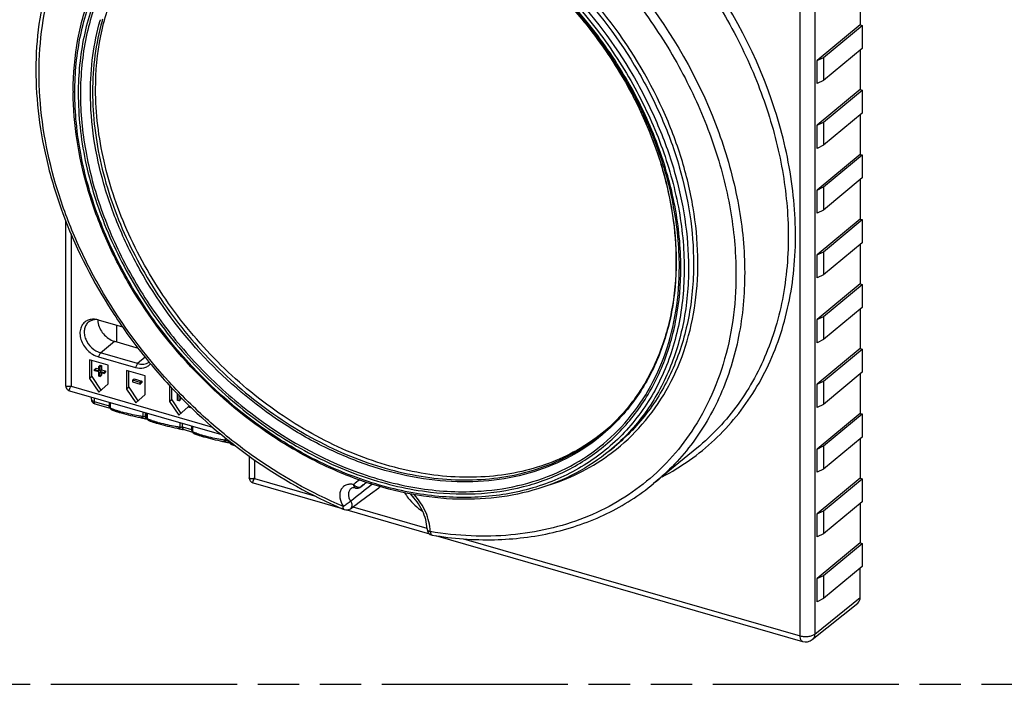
# Model space of a CAD drawing. Header units: millimetres. Extents: x 0 to 210, y 0 to 297.
# Tile 10 of 13: x 80 to 126, y 208 to 239. Entities that reach past the tile are written whole.
import ezdxf

# ---------------------------------------------------------------- set-up
doc = ezdxf.new("R2010")
doc.units = ezdxf.units.MM
doc.header["$LTSCALE"] = 19.36
doc.linetypes.add('PHANTOM', pattern=[0.8, 0.45, -0.05, 0.1, -0.05, 0.1, -0.05])
doc.layers.get('0').update_dxf_attribs({"linetype": 'CONTINUOUS'})
doc.layers.add('DEFAULT_3', color=7, linetype='PHANTOM')

msp = doc.modelspace()

# ---------------------------------------------------------------- linework, layer by layer
at = {"color": 9, "linetype": 'Continuous'}
for p, q in [((116.85165, 244.24695), (116.85165, 210.03389)), ((116.17307, 209.94614), (116.17307, 244.15921)), ((82.0466, 228.76742), (82.0466, 221.63295)), ((110.36759, 227.48506), (110.36761, 227.46142)), ((83.42651, 223.19483), (84.07652, 223.73811)), ((83.32652, 223.00825), (83.42651, 223.19483)), ((85.15856, 222.69483), (85.05857, 222.50825)), ((85.51359, 222.99156), (85.15856, 222.69483)), ((82.0466, 221.63295), (88.67139, 219.72053)), ((83.00156, 221.02988), (83.00156, 221.02981)), ((83.12656, 221.08945), (83.12656, 220.92163)), ((83.12656, 220.92163), (83.83484, 220.71717)), ((83.83484, 220.88498), (83.83484, 220.71717)), ((85.41521, 220.42877), (85.41521, 220.21276)), ((85.52753, 220.22853), (85.52753, 220.39635)), ((85.56689, 220.38498), (85.56689, 220.21717)), ((85.52753, 220.22853), (85.56689, 220.21717)), ((87.14726, 219.92877), (87.14726, 219.71276)), ((87.25958, 219.72853), (87.25958, 219.89635)), ((87.25958, 219.72853), (87.68865, 219.60467)), ((87.68865, 219.77248), (87.68865, 219.60467)), ((89.26902, 219.22084), (89.26902, 219.10026)), ((90.63694, 218.18551), (90.63694, 217.31779)), ((90.63694, 217.31779), (93.43876, 216.50897)), ((95.36084, 216.86453), (95.36067, 216.86457)), ((95.71534, 217.01562), (95.61635, 216.92539)), ((95.24311, 215.9881), (98.70503, 214.98873)), ((100.41808, 214.49421), (116.17307, 209.94614)), ((116.85165, 210.03389), (118.981, 211.74332))]:
    msp.add_line(p, q, dxfattribs=at)
at = {"color": 7, "linetype": 'Continuous'}
for p, q in [((118.981, 240.39836), (118.981, 238.54687)), ((118.981, 238.54687), (116.97245, 236.87548)), ((117.26469, 237.0216), (119.0676, 238.52187)), ((118.981, 238.54687), (119.0676, 238.52187)), ((119.0676, 238.52187), (119.0676, 237.43934)), ((119.0676, 237.43934), (117.26469, 235.93907)), ((118.981, 237.36727), (118.981, 235.51578)), ((116.97245, 236.87548), (117.26469, 237.0216)), ((116.97245, 235.79295), (116.97245, 236.87548)), ((117.26469, 237.0216), (117.26469, 235.93907)), ((117.26469, 235.93907), (116.97245, 235.79295)), ((118.981, 235.51578), (116.97245, 233.84439)), ((117.26469, 233.99051), (119.0676, 235.49078)), ((118.981, 235.51578), (119.0676, 235.49078)), ((119.0676, 235.49078), (119.0676, 234.40825)), ((119.0676, 234.40825), (117.26469, 232.90798)), ((118.981, 234.33619), (118.981, 232.48469)), ((116.97245, 233.84439), (117.26469, 233.99051)), ((116.97245, 232.76186), (116.97245, 233.84439)), ((117.26469, 233.99051), (117.26469, 232.90798)), ((117.26469, 232.90798), (116.97245, 232.76186)), ((118.981, 232.48469), (116.97245, 230.8133)), ((117.26469, 230.95942), (119.0676, 232.45969)), ((118.981, 232.48469), (119.0676, 232.45969)), ((119.0676, 232.45969), (119.0676, 231.37716)), ((119.0676, 231.37716), (117.26469, 229.87689)), ((116.97245, 230.8133), (117.26469, 230.95942)), ((117.26469, 230.95942), (117.26469, 229.87689)), ((118.981, 231.3051), (118.981, 229.4536)), ((116.97245, 229.73077), (116.97245, 230.8133)), ((117.26469, 229.87689), (116.97245, 229.73077)), ((81.7966, 229.38843), (81.7966, 221.66199)), ((118.981, 229.4536), (116.97245, 227.78221)), ((117.26469, 227.92833), (119.0676, 229.4286)), ((118.981, 229.4536), (119.0676, 229.4286)), ((119.0676, 229.4286), (119.0676, 228.34607)), ((119.0676, 228.34607), (117.26469, 226.8458)), ((118.981, 228.27401), (118.981, 226.42252)), ((116.97245, 227.78221), (117.26469, 227.92833)), ((116.97245, 226.69968), (116.97245, 227.78221)), ((117.26469, 227.92833), (117.26469, 226.8458)), ((110.35997, 227.48506), (110.35995, 227.46147)), ((117.26469, 226.8458), (116.97245, 226.69968)), ((118.981, 226.42252), (116.97245, 224.75112)), ((117.26469, 224.89724), (119.0676, 226.39752)), ((118.981, 226.42252), (119.0676, 226.39752)), ((119.0676, 226.39752), (119.0676, 225.31498)), ((116.97245, 224.75112), (117.26469, 224.89724)), ((119.0676, 225.31498), (117.26469, 223.81471)), ((117.26469, 224.89724), (117.26469, 223.81471)), ((118.981, 225.24292), (118.981, 223.39143)), ((84.46503, 224.40115), (83.32652, 224.72981)), ((84.18484, 223.70684), (84.18484, 224.48204)), ((116.97245, 223.66859), (116.97245, 224.75112)), ((84.07652, 223.73811), (85.18423, 223.41834)), ((117.26469, 223.81471), (116.97245, 223.66859)), ((85.15856, 222.69483), (83.42651, 223.19483)), ((118.981, 223.39143), (116.97245, 221.72003)), ((117.26469, 221.86616), (119.0676, 223.36643)), ((118.981, 223.39143), (119.0676, 223.36643)), ((119.0676, 223.36643), (119.0676, 222.28389)), ((82.91516, 222.86195), (82.91516, 221.99592)), ((83.78119, 222.61195), (82.91516, 222.86195)), ((83.01516, 222.08253), (83.01516, 222.83308)), ((83.32652, 223.00825), (85.05857, 222.50825)), ((83.34358, 222.55183), (83.41858, 222.61679)), ((83.39248, 222.53772), (83.46748, 222.60267)), ((83.41858, 222.61679), (83.46748, 222.60267)), ((83.46748, 222.60267), (83.46748, 222.40293)), ((83.78119, 221.74592), (83.78119, 222.61195)), ((83.14801, 222.40855), (83.22301, 222.47351)), ((83.14801, 222.35862), (83.14801, 222.40855)), ((83.14801, 222.40855), (83.34358, 222.3521)), ((83.34358, 222.30216), (83.14801, 222.35862)), ((83.22301, 222.47351), (83.34358, 222.4387)), ((83.34358, 222.3521), (83.34358, 222.55183)), ((83.34358, 222.55183), (83.39248, 222.53772)), ((83.34358, 222.10242), (83.34358, 222.30216)), ((83.39248, 222.53772), (83.39248, 222.33798)), ((83.39248, 222.33798), (83.46748, 222.40293)), ((83.39248, 222.33798), (83.58805, 222.28152)), ((83.39248, 222.28805), (83.39248, 222.08831)), ((83.58805, 222.23159), (83.39248, 222.28805)), ((83.39248, 222.08831), (83.46748, 222.15326)), ((83.46748, 222.40293), (83.66305, 222.34647)), ((83.46748, 222.2664), (83.46748, 222.15326)), ((83.58805, 222.28152), (83.66305, 222.34647)), ((83.58805, 222.23159), (83.66305, 222.29654)), ((83.58805, 222.28152), (83.58805, 222.23159)), ((83.66305, 222.34647), (83.66305, 222.29654)), ((84.64721, 222.36195), (84.64721, 221.49592)), ((85.51324, 222.11195), (84.64721, 222.36195)), ((84.74721, 221.58253), (84.74721, 222.33308)), ((85.51324, 221.24592), (85.51324, 222.11195)), ((119.0676, 222.28389), (117.26469, 220.78362)), ((118.981, 222.21183), (118.981, 220.36034)), ((83.01516, 222.08253), (82.91516, 221.99592)), ((82.91516, 221.99592), (83.34817, 221.35488)), ((83.01516, 222.08253), (83.44817, 221.44148)), ((83.39248, 222.08831), (83.34358, 222.10242)), ((83.34817, 221.35488), (83.78119, 221.74592)), ((84.93202, 221.90774), (85.00702, 221.97269)), ((84.93202, 221.90774), (84.93202, 221.8345)), ((85.28099, 221.807), (84.93202, 221.90774)), ((84.93202, 221.8345), (85.28099, 221.73376)), ((85.00702, 221.97269), (85.35599, 221.87196)), ((85.35599, 221.87196), (85.28099, 221.807)), ((85.28099, 221.73376), (85.28099, 221.807)), ((85.28099, 221.73376), (85.35599, 221.79871)), ((85.35599, 221.87196), (85.35599, 221.79871)), ((86.66072, 221.66831), (86.66072, 220.91467)), ((116.97245, 221.72003), (117.26469, 221.86616)), ((116.97245, 220.6375), (116.97245, 221.72003)), ((117.26469, 221.86616), (117.26469, 220.78362)), ((81.97783, 221.42106), (89.08285, 219.37002)), ((84.74721, 221.58253), (84.64721, 221.49592)), ((84.64721, 221.49592), (85.08022, 220.85488)), ((84.74721, 221.58253), (85.18022, 220.94148)), ((85.08022, 220.85488), (85.51324, 221.24592)), ((86.76072, 221.00128), (86.76072, 221.56138)), ((87.02347, 220.96873), (87.02347, 221.28042)), ((87.09654, 221.20229), (87.09654, 220.94764)), ((83.00156, 221.02988), (83.00156, 221.12553)), ((83.8905, 220.58523), (83.18222, 220.78969)), ((83.87317, 220.87392), (83.87317, 220.64133)), ((86.76072, 221.00128), (86.66072, 220.91467)), ((86.66072, 220.91467), (87.09373, 220.27363)), ((86.76072, 221.00128), (87.19373, 220.36023)), ((87.09654, 220.94764), (87.02347, 220.96873)), ((87.09654, 220.94764), (87.17154, 221.01259)), ((87.17154, 221.12212), (87.17154, 221.01259)), ((117.26469, 220.78362), (116.97245, 220.6375)), ((84.3445, 220.39722), (84.39888, 220.38153)), ((85.60522, 220.37392), (85.60522, 220.14133)), ((87.09373, 220.27363), (87.52674, 220.66467)), ((87.52674, 220.66467), (87.58768, 220.71744)), ((87.52674, 220.66467), (87.69057, 220.61738)), ((118.981, 220.36034), (116.97245, 218.68895)), ((117.26469, 218.83507), (119.0676, 220.33534)), ((118.981, 220.36034), (119.0676, 220.33534)), ((119.0676, 220.33534), (119.0676, 219.25281)), ((85.62255, 220.08523), (85.57704, 220.09835)), ((86.07655, 219.89722), (86.13093, 219.88153)), ((87.74432, 219.47273), (87.30909, 219.59835)), ((87.72699, 219.76142), (87.72699, 219.52883)), ((88.19831, 219.28472), (88.2527, 219.26903)), ((89.47637, 218.97273), (89.43085, 218.98585)), ((89.45904, 219.06859), (89.45904, 219.02883)), ((119.0676, 219.25281), (117.26469, 217.75253)), ((118.981, 219.18074), (118.981, 217.32925)), ((107.24669, 218.60939), (107.47942, 218.80043)), ((111.33798, 218.73388), (109.31372, 217.07223)), ((116.97245, 218.68895), (117.26469, 218.83507)), ((116.97245, 217.60641), (116.97245, 218.68895)), ((117.26469, 218.83507), (117.26469, 217.75253)), ((90.38694, 218.36652), (90.38694, 217.34683)), ((117.26469, 217.75253), (116.97245, 217.60641)), ((90.56817, 217.1059), (94.74085, 215.90135)), ((95.61635, 216.92539), (95.78885, 217.06669)), ((95.7193, 217.01092), (95.77903, 217.05988)), ((118.981, 217.32925), (116.97245, 215.65786)), ((117.26469, 215.80398), (119.0676, 217.30425)), ((118.981, 217.32925), (119.0676, 217.30425)), ((119.0676, 217.30425), (119.0676, 216.22172)), ((95.59098, 216.24709), (96.06095, 216.59376)), ((95.62929, 216.93715), (95.7193, 217.01092)), ((96.06095, 216.59376), (96.44976, 216.87718)), ((96.46104, 216.88578), (96.52064, 216.9334)), ((95.12354, 215.8988), (95.59098, 216.24709)), ((119.0676, 216.22172), (117.26469, 214.72145)), ((118.981, 216.14965), (118.981, 214.29816)), ((94.95434, 215.83972), (98.81954, 214.72393)), ((116.97245, 215.65786), (117.26469, 215.80398)), ((116.97245, 214.57532), (116.97245, 215.65786)), ((117.26469, 215.80398), (117.26469, 214.72145)), ((99.10456, 214.64165), (116.28439, 209.68226)), ((117.26469, 214.72145), (116.97245, 214.57532)), ((118.981, 214.29816), (116.97245, 212.62677)), ((117.26469, 212.77289), (119.0676, 214.27316)), ((118.981, 214.29816), (119.0676, 214.27316)), ((119.0676, 214.27316), (119.0676, 213.19063)), ((119.0676, 213.19063), (117.26469, 211.69036)), ((118.981, 211.74332), (118.981, 213.11856)), ((116.97245, 212.62677), (117.26469, 212.77289)), ((116.97245, 211.54424), (116.97245, 212.62677)), ((117.26469, 212.77289), (117.26469, 211.69036)), ((117.26469, 211.69036), (116.97245, 211.54424)), ((116.73608, 209.77275), (118.86728, 211.48367))]:
    msp.add_line(p, q, dxfattribs=at)
for points in [[(81.79662, 221.66207), (81.79772, 221.63837), (81.80604, 221.59379), (81.82187, 221.55224), (81.8441, 221.51508), (81.87128, 221.4834), (81.90188, 221.45771), (81.93463, 221.43798), (81.96847, 221.42395), (81.97779, 221.42107)], [(83.87317, 220.64131), (83.87347, 220.63348), (83.8788, 220.60752), (83.88914, 220.58569), (83.90176, 220.56898), (83.91386, 220.55733), (83.92529, 220.54856), (83.93632, 220.54142), (83.94737, 220.53512), (83.95912, 220.52906), (83.97178, 220.52303), (83.98579, 220.5168), (84.00129, 220.51028), (84.01849, 220.5034), (84.0375, 220.49611), (84.05845, 220.48838)], [(84.05845, 220.48838), (84.08144, 220.48018), (84.10654, 220.4715)], [(84.10654, 220.4715), (84.13382, 220.46232), (84.16333, 220.45266), (84.19508, 220.4425), (84.2291, 220.43185), (84.26538, 220.42074), (84.30388, 220.40919), (84.3445, 220.39722)], [(84.39888, 220.38153), (84.49918, 220.35344), (84.60535, 220.32475), (84.71619, 220.29582), (84.83001, 220.26714), (84.94515, 220.23916), (85.05971, 220.2124), (85.17189, 220.18736), (85.27982, 220.16454), (85.33363, 220.15374)], [(85.33376, 220.15372), (85.34097, 220.15233), (85.37288, 220.1465)], [(85.37288, 220.1465), (85.38407, 220.14438), (85.3961, 220.14202), (85.40918, 220.13934), (85.42353, 220.1363), (85.43921, 220.13287), (85.4563, 220.129), (85.4748, 220.12468), (85.49494, 220.11983), (85.51605, 220.11459), (85.53776, 220.10902)], [(85.53776, 220.10902), (85.55873, 220.10343), (85.57704, 220.09835)], [(85.60522, 220.14131), (85.60552, 220.13348), (85.61085, 220.10752), (85.62119, 220.08569), (85.63381, 220.06898), (85.64591, 220.05733), (85.65734, 220.04856), (85.66837, 220.04142), (85.67942, 220.03512), (85.69117, 220.02906), (85.70383, 220.02303), (85.71784, 220.0168), (85.73334, 220.01028), (85.75054, 220.0034), (85.76955, 219.99611), (85.7905, 219.98838)], [(85.7905, 219.98838), (85.81349, 219.98018), (85.83859, 219.9715)], [(85.83859, 219.9715), (85.86587, 219.96232), (85.89538, 219.95266), (85.92713, 219.9425), (85.96115, 219.93185), (85.99743, 219.92074), (86.03593, 219.90919), (86.07655, 219.89722)], [(86.13093, 219.88153), (86.23123, 219.85344), (86.3374, 219.82475), (86.44824, 219.79582), (86.56206, 219.76714), (86.6772, 219.73916), (86.79176, 219.7124), (86.90394, 219.68736), (87.01188, 219.66454), (87.06568, 219.65374)], [(87.06581, 219.65372), (87.07302, 219.65233), (87.10493, 219.6465)], [(87.10493, 219.6465), (87.11612, 219.64438), (87.12815, 219.64202), (87.14123, 219.63934), (87.15558, 219.6363), (87.17126, 219.63287), (87.18835, 219.629), (87.20685, 219.62468), (87.22699, 219.61983), (87.2481, 219.61459), (87.26981, 219.60902), (87.29078, 219.60343), (87.30909, 219.59835)], [(87.72698, 219.52881), (87.72728, 219.52098), (87.73262, 219.49502), (87.74295, 219.47319), (87.75557, 219.45648), (87.76768, 219.44483), (87.77911, 219.43606), (87.79013, 219.42892), (87.80119, 219.42262), (87.81293, 219.41656), (87.82559, 219.41053), (87.83961, 219.4043), (87.8551, 219.39778), (87.8723, 219.3909), (87.89131, 219.38361), (87.91227, 219.37588)], [(87.91227, 219.37588), (87.93525, 219.36768), (87.96035, 219.359)], [(87.96035, 219.359), (87.98763, 219.34982), (88.01714, 219.34016), (88.04889, 219.33), (88.08291, 219.31935), (88.11919, 219.30824), (88.15769, 219.29669), (88.19831, 219.28472)], [(88.2527, 219.26903), (88.35299, 219.24094), (88.45916, 219.21225), (88.57, 219.18332), (88.68382, 219.15464), (88.79896, 219.12666), (88.91353, 219.0999), (89.0257, 219.07486), (89.13364, 219.05204), (89.18744, 219.04124)], [(89.18757, 219.04122), (89.19478, 219.03983), (89.22669, 219.034)], [(89.22669, 219.034), (89.23788, 219.03188), (89.24991, 219.02952), (89.26299, 219.02684), (89.27734, 219.0238), (89.29302, 219.02037), (89.31011, 219.0165), (89.32861, 219.01218), (89.34875, 219.00733), (89.36986, 219.00209), (89.39158, 218.99652)], [(89.39158, 218.99652), (89.41254, 218.99093), (89.43085, 218.98585)], [(89.45903, 219.02881), (89.45933, 219.02098), (89.46467, 218.99502), (89.475, 218.97319), (89.48762, 218.95648), (89.49973, 218.94483), (89.51116, 218.93606), (89.52218, 218.92892), (89.53324, 218.92262), (89.54498, 218.91656), (89.55764, 218.91053), (89.57166, 218.9043), (89.58715, 218.89778), (89.60435, 218.8909), (89.62336, 218.88361), (89.64432, 218.87588)], [(89.64432, 218.87588), (89.6673, 218.86768), (89.6924, 218.859)], [(89.6924, 218.859), (89.71968, 218.84982), (89.74063, 218.84296)], [(90.38696, 217.34691), (90.38806, 217.32321), (90.39638, 217.27864), (90.41221, 217.23708), (90.43444, 217.19992), (90.46162, 217.16824), (90.49222, 217.14255), (90.52497, 217.12282), (90.55881, 217.10879), (90.56813, 217.10591)]]:
    msp.add_lwpolyline(points, dxfattribs=at)
at = {"color": 9, "linetype": 'Continuous'}
for centre, radius, start, end in [((93.94627, 235.73056), 10.95674, 163.805206, 164.030867), ((94.02622, 235.76099), 10.93777, 163.780445, 164.28169), ((85.22008, 223.67823), 3.3498, 250.449687, 251.813849), ((86.17287, 226.77295), 6.58821, 253.920534, 254.22558), ((86.31975, 227.29393), 7.1295, 254.227785, 254.750638), ((86.95213, 223.17823), 3.3498, 250.449687, 251.813849), ((87.90496, 226.27309), 6.58835, 253.920546, 254.225642), ((88.05184, 226.79405), 7.12962, 254.227845, 254.750639), ((89.07389, 222.56573), 3.3498, 250.449687, 251.813849), ((90.02669, 225.66049), 6.58825, 253.920534, 254.225634), ((90.17358, 226.18146), 7.12954, 254.227838, 254.750637), ((101.65085, 226.05797), 9.45514, 306.932338, 308.757385), ((278.35791, -16.08157), 295.8852, 128.0120067, 128.2598546), ((96.20421, 216.10755), 1.30678, 119.627931, 135.256011), ((95.5613, 217.26827), 0.36989, 241.446538, 248.198546), ((95.54462, 217.04041), 0.13348, 301.995926, 309.347894)]:
    msp.add_arc(centre, radius, start, end, dxfattribs=at)
at = {"color": 7, "linetype": 'Continuous'}
for centre, radius, start, end in [((96.54991, 235.44504), 14.39875, 180.000101, 180.26586), ((83.05564, 224.17433), 0.58631, 115.183117, 116.82019), ((83.21528, 224.0991), 0.6484, 88.734513, 97.079756), ((84.12459, 224.74516), 0.82853, 180.44835, 187.319918), ((83.2517, 221.02996), 0.25015, 180.03571, 234.125468), ((101.373, 226.37743), 8.88109, 309.689017, 310.351037), ((95.42499, 217.15914), 0.30204, 291.248252, 309.189911), ((96.27375, 217.12019), 0.30005, 305.915522, 308.627645), ((100.03886, 218.10365), 2.58053, 219.067011, 221.869374), ((102.7162, 234.80474), 20.5193, 247.13789, 247.393202), ((94.94381, 216.13892), 0.29993, 247.414756, 306.815469), ((99.00786, 214.95692), 0.29965, 181.498285, 260.641897), ((116.42305, 210.16272), 0.50006, 253.90338, 308.753679)]:
    msp.add_arc(centre, radius, start, end, dxfattribs=at)
msp.add_ellipse((118.54792, 211.86847), major_axis=(-0.3274, 0.3781), ratio=0.74977393, start_param=-3.16949528, end_param=-2.42794295, dxfattribs=at)
at = {"color": 9, "linetype": 'Continuous'}
for points, knots in [([(107.56999, 218.68482), (108.06928, 219.08566), (108.99493, 219.99905), (110.09034, 221.63766), (110.87211, 223.5069), (111.32349, 225.55993), (111.43697, 227.74835), (111.21213, 230.02169), (110.65556, 232.32856), (109.47846, 235.40751), (107.27223, 239.02618), (104.29983, 242.07037), (101.57248, 244.02706), (98.76887, 245.56257), (96.48755, 246.29776), (94.96419, 246.537)], [0, 0, 0, 0, 0.05196838, 0.10468913, 0.15898033, 0.21545439, 0.27446676, 0.33610947, 0.40023467, 0.46649335, 0.6030433, 0.74089806, 0.80870119, 0.87484162, 1, 1, 1, 1]), ([(94.79359, 216.00919), (93.27116, 216.64367), (91.07096, 217.89054), (88.4417, 219.99251), (85.995, 222.4051), (83.93575, 225.17738), (82.36539, 228.18907), (81.18391, 231.22132), (80.5428, 234.34606), (80.53768, 237.39656), (80.84258, 239.53913), (81.4522, 241.53465), (82.35711, 243.34471), (83.54033, 244.93265), (84.50186, 245.82208), (85.01514, 246.21662)], [0, 0, 0, 0, 0.13241273, 0.20081373, 0.26992812, 0.40785354, 0.4757305, 0.54214065, 0.66876327, 0.72874491, 0.78637493, 0.84184471, 0.89554071, 0.94802595, 1, 1, 1, 1]), ([(82.22616, 235.38006), (82.22616, 236.28557), (82.3946, 238.05517), (83.20252, 240.53429), (84.53652, 242.66469), (86.34714, 244.35013), (88.55529, 245.51543), (91.0623, 246.1166), (93.76448, 246.13949), (96.5583, 245.59264), (99.34164, 244.50165), (102.93148, 242.36354), (106.03957, 239.37101), (108.398, 235.8239), (109.72204, 232.98259), (110.54521, 230.07404), (110.74353, 228.10579), (110.74351, 227.14781)], [0, 0, 0, 0, 0.05983602, 0.11648613, 0.17080939, 0.22414389, 0.27805305, 0.33396831, 0.39289214, 0.4552624, 0.52096653, 0.58943476, 0.73045714, 0.80110463, 0.87017517, 0.9366965, 1, 1, 1, 1]), ([(85.4975, 243.7232), (85.96682, 244.15181), (87.00459, 244.92064), (88.78071, 245.7455), (90.73652, 246.22826), (92.82339, 246.35956), (94.99249, 246.13936), (97.19397, 245.57489), (99.37813, 244.68042), (102.22634, 243.06178), (105.44815, 240.35471), (107.98902, 236.98297), (109.49586, 234.0166), (110.57506, 231.04232), (110.94709, 228.69942), (110.94709, 227.17413)], [0, 0, 0, 0, 0.05196719, 0.1047368, 0.15912013, 0.21571763, 0.27486999, 0.33665384, 0.4009068, 0.46726718, 0.60390342, 0.74164919, 0.80932251, 0.87528887, 1, 1, 1, 1]), ([(85.71983, 243.92625), (86.18937, 244.35507), (87.22764, 245.12426), (89.0046, 245.94952), (90.96136, 246.43251), (93.04922, 246.56387), (95.21936, 246.34357), (97.42189, 245.77883), (99.60709, 244.88392), (102.45666, 243.26451), (105.68002, 240.55615), (108.2221, 237.1828), (109.72966, 234.21501), (110.80938, 231.23931), (111.18159, 228.89529), (111.18159, 227.36927)], [0, 0, 0, 0, 0.05196719, 0.1047368, 0.15912013, 0.21571763, 0.27486999, 0.33665384, 0.4009068, 0.46726718, 0.60390342, 0.74164919, 0.80932251, 0.87528887, 1, 1, 1, 1]), ([(110.58549, 227.19343), (110.58548, 228.14079), (110.38939, 230.08723), (109.57532, 232.96355), (108.26597, 235.77337), (105.93368, 239.28116), (102.86003, 242.24052), (99.30998, 244.35494), (96.55748, 245.43384), (93.79463, 245.97463), (91.12239, 245.95199), (88.64317, 245.35748), (86.45949, 244.2051), (84.66894, 242.53834), (83.34972, 240.43155), (82.55077, 237.9799), (82.38417, 236.22992), (82.38418, 235.33444)], [0, 0, 0, 0, 0.06330351, 0.12982486, 0.19889541, 0.26954289, 0.41056528, 0.47903351, 0.54473763, 0.60710789, 0.66603172, 0.72194698, 0.77585613, 0.82919063, 0.8835139, 0.94016401, 1, 1, 1, 1]), ([(110.51813, 227.23475), (110.51813, 228.17632), (110.32323, 230.11085), (109.51415, 232.96956), (108.2128, 235.76218), (105.89478, 239.2485), (102.83995, 242.18975), (99.31163, 244.29122), (96.57599, 245.36352), (93.83004, 245.901), (91.17416, 245.8785), (88.71011, 245.28763), (86.5398, 244.1423), (84.7602, 242.48574), (83.44907, 240.39185), (82.65499, 237.95521), (82.48943, 236.21593), (82.48943, 235.32593)], [0, 0, 0, 0, 0.06330375, 0.12982503, 0.19889555, 0.26954301, 0.41056532, 0.47903352, 0.54473762, 0.60710785, 0.66603165, 0.72194689, 0.77585602, 0.8291905, 0.88351374, 0.94016377, 1, 1, 1, 1]), ([(96.04202, 245.28796), (97.55702, 244.91929), (99.79121, 243.99059), (102.47593, 242.21458), (104.37963, 240.58636), (106.08751, 238.72654), (108.02719, 236.03021), (109.10491, 233.76414), (109.59952, 232.20677)], [0, 0, 0, 0, 0.238717, 0.36423464, 0.49217769, 0.62118697, 0.74982905, 1, 1, 1, 1]), ([(109.71436, 217.38982), (110.15865, 217.62158), (111.01505, 218.14348), (112.18017, 219.09316), (113.20714, 220.1957), (114.08455, 221.43871), (114.80326, 222.80874), (115.54984, 224.80995), (116.03766, 227.57102), (115.90284, 231.06906), (114.78065, 235.93085), (112.96307, 239.37817), (111.43371, 241.46121)], [0, 0, 0, 0, 0.05504876, 0.10977935, 0.16463568, 0.22005341, 0.27643222, 0.3341128, 0.45416644, 0.58155847, 0.71611206, 1, 1, 1, 1]), ([(111.04533, 241.39792), (111.71855, 240.49445), (112.93412, 238.61542), (114.33471, 235.61881), (115.25939, 232.55157), (115.54484, 230.47086), (115.59415, 229.45027)], [0, 0, 0, 0, 0.26087402, 0.51632667, 0.76342164, 1, 1, 1, 1]), ([(109.0408, 239.62957), (110.42608, 237.76574), (112.11353, 234.70295), (113.3278, 230.36402), (113.66792, 227.19208), (113.43295, 224.16736), (112.74955, 221.82619), (111.92438, 220.14736), (111.18141, 219.00119), (110.31449, 217.96588), (109.65825, 217.35503), (109.31372, 217.07223)], [0, 0, 0, 0, 0.28127983, 0.41572533, 0.54399562, 0.66560569, 0.78098194, 0.83683277, 0.89173804, 0.9460115, 1, 1, 1, 1]), ([(108.70467, 239.37797), (109.36136, 238.49387), (110.25709, 237.1069), (111.24514, 235.16176), (112.07205, 233.20549), (112.81853, 230.72784), (113.09826, 228.69408), (113.14716, 227.69632)], [0, 0, 0, 0, 0.26081484, 0.38946012, 0.51636611, 0.763423, 1, 1, 1, 1]), ([(82.95731, 235.3741), (82.95731, 235.95297), (83.02933, 237.091), (83.25891, 238.2088), (83.41235, 238.74498)], [0, 0, 0, 0, 0.50931363, 1, 1, 1, 1]), ([(83.49747, 238.72412), (83.34894, 238.19636), (83.12674, 237.09724), (83.05696, 235.97883), (83.05696, 235.41006)], [0, 0, 0, 0, 0.49081935, 1, 1, 1, 1]), ([(110.74351, 227.14781), (110.74351, 226.2423), (110.57507, 224.4727), (109.76715, 221.99358), (108.43315, 219.86317), (106.62253, 218.17773), (104.41438, 217.01244), (101.90737, 216.41127), (99.20519, 216.38837), (96.41137, 216.93523), (93.62803, 218.02622), (90.03819, 220.16433), (86.9301, 223.15686), (84.57167, 226.70396), (83.24763, 229.54527), (82.42446, 232.45382), (82.22614, 234.42207), (82.22616, 235.38006)], [0, 0, 0, 0, 0.05983602, 0.11648613, 0.17080939, 0.22414389, 0.27805305, 0.33396831, 0.39289214, 0.4552624, 0.52096653, 0.58943476, 0.73045714, 0.80110463, 0.87017517, 0.9366965, 1, 1, 1, 1]), ([(82.38418, 235.33444), (82.38419, 234.28152), (82.62692, 232.11304), (83.62428, 228.93023), (85.21563, 225.85925), (87.32716, 223.04082), (89.86202, 220.60235), (92.70597, 218.65544), (95.72896, 217.29049), (97.84021, 216.79783), (98.87823, 216.67698)], [0, 0, 0, 0, 0.11738769, 0.24125319, 0.36994793, 0.50113598, 0.63215452, 0.76036302, 0.88349201, 1, 1, 1, 1]), ([(82.48943, 235.32593), (82.48943, 234.42815), (82.66642, 232.58555), (83.40459, 229.85551), (84.59469, 227.17726), (86.19468, 224.64294), (88.15135, 222.33717), (91.09586, 219.71544), (93.69418, 218.24224), (95.50374, 217.59041)], [0, 0, 0, 0, 0.11579631, 0.23725683, 0.36330834, 0.49237194, 0.62257147, 0.75192231, 1, 1, 1, 1]), ([(107.07963, 219.50477), (106.62757, 219.10651), (105.63079, 218.39461), (103.9335, 217.63851), (102.06993, 217.20567), (99.37169, 217.06712), (96.5721, 217.62292), (93.87659, 218.74935), (91.18358, 220.29995), (88.14242, 222.8783), (85.74524, 226.07982), (84.32473, 228.8923), (83.30764, 231.71072), (82.95731, 233.92947), (82.95731, 235.3741)], [0, 0, 0, 0, 0.05196828, 0.10480625, 0.15930236, 0.21603222, 0.33687408, 0.40120768, 0.46761387, 0.60424381, 0.74188574, 0.8094902, 0.87538902, 1, 1, 1, 1]), ([(83.05696, 235.41006), (83.05696, 234.27074), (83.35101, 231.91824), (84.54375, 228.49695), (86.42921, 225.24967), (88.9002, 222.35934), (91.8181, 219.98672), (95.02255, 218.26648), (98.33502, 217.29873), (100.57511, 217.19765), (101.63847, 217.30116)], [0, 0, 0, 0, 0.11925451, 0.24564331, 0.37692428, 0.51001236, 0.64153169, 0.76835854, 0.88817073, 1, 1, 1, 1]), ([(109.59952, 232.20677), (109.84682, 231.42813), (110.22673, 229.8683), (110.36624, 228.26733), (110.36759, 227.48506)], [0, 0, 0, 0, 0.51084819, 1, 1, 1, 1]), ([(115.59415, 229.45027), (115.64565, 228.38432), (115.55468, 226.2942), (114.89733, 223.79203), (114.0603, 221.99865), (113.29428, 220.77738), (112.39039, 219.67756), (111.70082, 219.03172), (111.33798, 218.73388)], [0, 0, 0, 0, 0.26790136, 0.52124941, 0.64356823, 0.76362417, 0.88215852, 1, 1, 1, 1]), ([(113.14716, 227.69632), (113.1831, 226.96278), (113.16048, 225.51728), (112.82459, 223.41579), (112.19244, 221.46194), (111.57149, 220.26664), (111.21705, 219.71094)], [0, 0, 0, 0, 0.26421519, 0.51820031, 0.76287801, 1, 1, 1, 1]), ([(98.87823, 216.67698), (99.66755, 216.58509), (101.22902, 216.53885), (103.49239, 216.92106), (105.54825, 217.75016), (107.32612, 219.00371), (108.76451, 220.64042), (109.81625, 222.6032), (110.45196, 224.82449), (110.5855, 226.39243), (110.58549, 227.19343)], [0, 0, 0, 0, 0.13239209, 0.25849876, 0.37981061, 0.49860756, 0.61762229, 0.73954775, 0.86655276, 1, 1, 1, 1]), ([(101.24402, 216.72363), (101.90309, 216.77025), (103.194, 216.97176), (105.01524, 217.61995), (106.63828, 218.59485), (108.02036, 219.87303), (109.12649, 221.42148), (109.93046, 223.20011), (110.41551, 225.16378), (110.51813, 226.53543), (110.51813, 227.23475)], [0, 0, 0, 0, 0.12753799, 0.25062567, 0.37092797, 0.49049105, 0.61146651, 0.73580739, 0.86500968, 1, 1, 1, 1]), ([(110.36761, 227.46142), (110.36761, 226.67509), (110.23529, 225.13612), (109.60446, 222.95763), (108.56202, 221.03769), (107.60572, 219.96826), (107.07963, 219.50477)], [0, 0, 0, 0, 0.26623739, 0.51950516, 0.762608, 1, 1, 1, 1]), ([(110.94709, 227.17413), (110.94709, 226.31894), (110.7981, 224.64609), (110.0862, 222.28601), (108.91053, 220.22313), (107.83577, 219.09297), (107.24669, 218.6094)], [0, 0, 0, 0, 0.26651484, 0.51963367, 0.76248227, 1, 1, 1, 1]), ([(111.18159, 227.36927), (111.18159, 226.51367), (111.03252, 224.84002), (110.3203, 222.47881), (109.14405, 220.41495), (108.06879, 219.28424), (107.47942, 218.80043)], [0, 0, 0, 0, 0.26651413, 0.51963416, 0.7624827, 1, 1, 1, 1]), ([(82.04661, 221.63294), (82.01347, 221.62596), (81.95412, 221.61587), (81.88341, 221.61268), (81.83931, 221.61967), (81.81602, 221.62851), (81.79997, 221.64281), (81.79659, 221.65581), (81.79659, 221.66193)], [0, 0, 0, 0, 0.3723715, 0.66158239, 0.77262178, 0.86128097, 0.9326214, 1, 1, 1, 1]), ([(81.97782, 221.42106), (81.97431, 221.42207), (81.96722, 221.42797), (81.96512, 221.44332), (81.96774, 221.46293), (81.97515, 221.48805), (81.98693, 221.51822), (82.00952, 221.56799), (82.03059, 221.60648), (82.0466, 221.63295)], [0, 0, 0, 0, 0.04681155, 0.10564633, 0.1892867, 0.30061486, 0.43934374, 0.60395321, 1, 1, 1, 1]), ([(83.00156, 221.02981), (83.00157, 221.01866), (83.00868, 220.9943), (83.03593, 220.96391), (83.07647, 220.93873), (83.10881, 220.92675), (83.12656, 220.92163)], [0, 0, 0, 0, 0.19065292, 0.41372988, 0.68408173, 1, 1, 1, 1]), ([(83.12656, 220.92163), (83.12656, 220.90513), (83.12877, 220.85855), (83.151, 220.79878), (83.18222, 220.7897)], [0, 0, 0, 0, 0.33668466, 1, 1, 1, 1]), ([(83.83484, 220.71717), (83.84379, 220.71346), (83.85729, 220.69873), (83.86816, 220.68359), (83.87324, 220.67588)], [0, 0, 0, 0, 0.51207347, 1, 1, 1, 1]), ([(83.8904, 220.5853), (83.87525, 220.58985), (83.84642, 220.6207), (83.83942, 220.65854), (83.83688, 220.68042)], [0, 0, 0, 0, 0.41788542, 1, 1, 1, 1]), ([(84.09912, 220.52155), (84.06583, 220.53341), (84.00862, 220.55481), (83.93628, 220.58777), (83.89381, 220.61234), (83.87319, 220.63281), (83.87318, 220.64125)], [0, 0, 0, 0, 0.40784269, 0.70903202, 0.90254543, 1, 1, 1, 1]), ([(84.34813, 220.44248), (84.33275, 220.44692), (84.27468, 220.46393), (84.21687, 220.48186), (84.17459, 220.49576)], [0, 0, 0, 0, 0.26445797, 1, 1, 1, 1]), ([(84.34814, 220.44249), (84.34814, 220.43582), (84.34911, 220.41719), (84.35799, 220.39338), (84.3704, 220.38971)], [0, 0, 0, 0, 0.34006351, 1, 1, 1, 1]), ([(85.41521, 220.21261), (85.34502, 220.22265), (85.15001, 220.25273), (84.8258, 220.31877), (84.57329, 220.38035), (84.44455, 220.41545)], [0, 0, 0, 0, 0.21437958, 0.59651384, 1, 1, 1, 1]), ([(85.41389, 220.20965), (85.40634, 220.19235), (85.38609, 220.16213), (85.34908, 220.15096), (85.33375, 220.15376)], [0, 0, 0, 0, 0.54783106, 1, 1, 1, 1]), ([(85.41523, 220.21275), (85.42396, 220.20591), (85.44872, 220.20748), (85.47802, 220.21431), (85.50298, 220.22423), (85.5202, 220.23061), (85.52753, 220.22851)], [0, 0, 0, 0, 0.28847494, 0.5635786, 0.80166264, 1, 1, 1, 1]), ([(85.52753, 220.22853), (85.52753, 220.21281), (85.52977, 220.16626), (85.55133, 220.10617), (85.58314, 220.09665)], [0, 0, 0, 0, 0.32124273, 1, 1, 1, 1]), ([(85.56689, 220.21717), (85.57584, 220.21346), (85.58934, 220.19873), (85.60021, 220.18359), (85.60529, 220.17588)], [0, 0, 0, 0, 0.51207347, 1, 1, 1, 1]), ([(85.56884, 220.18127), (85.56973, 220.17338), (85.57395, 220.14621), (85.58349, 220.11856), (85.5962, 220.10348)], [0, 0, 0, 0, 0.28711273, 1, 1, 1, 1]), ([(85.83117, 220.02155), (85.79788, 220.03341), (85.74067, 220.05481), (85.66833, 220.08777), (85.62586, 220.11234), (85.60524, 220.13281), (85.60523, 220.14125)], [0, 0, 0, 0, 0.40784269, 0.70903202, 0.90254543, 1, 1, 1, 1]), ([(86.08018, 219.94248), (86.0648, 219.94692), (86.00673, 219.96393), (85.94892, 219.98186), (85.90664, 219.99576)], [0, 0, 0, 0, 0.26445797, 1, 1, 1, 1]), ([(86.08019, 219.94249), (86.08019, 219.93582), (86.08116, 219.91719), (86.09005, 219.89338), (86.10245, 219.88971)], [0, 0, 0, 0, 0.34006349, 1, 1, 1, 1]), ([(87.14726, 219.71261), (87.07707, 219.72265), (86.88206, 219.75273), (86.55786, 219.81877), (86.30534, 219.88035), (86.1766, 219.91545)], [0, 0, 0, 0, 0.21437959, 0.59651383, 1, 1, 1, 1]), ([(87.14594, 219.70965), (87.13839, 219.69235), (87.11814, 219.66213), (87.08113, 219.65096), (87.0658, 219.65376)], [0, 0, 0, 0, 0.54783109, 1, 1, 1, 1]), ([(87.14728, 219.71275), (87.15601, 219.70591), (87.18077, 219.70748), (87.21007, 219.71431), (87.23503, 219.72423), (87.25225, 219.73061), (87.25958, 219.72851)], [0, 0, 0, 0, 0.28847494, 0.5635786, 0.80166264, 1, 1, 1, 1]), ([(87.25958, 219.72853), (87.25958, 219.71281), (87.26182, 219.66626), (87.28338, 219.60617), (87.31519, 219.59665)], [0, 0, 0, 0, 0.32124273, 1, 1, 1, 1]), ([(87.68865, 219.60467), (87.69761, 219.60096), (87.71111, 219.58623), (87.72198, 219.57109), (87.72706, 219.56338)], [0, 0, 0, 0, 0.51207347, 1, 1, 1, 1]), ([(87.68865, 219.60467), (87.68865, 219.5826), (87.69186, 219.54303), (87.70663, 219.50442), (87.71796, 219.49098)], [0, 0, 0, 0, 0.55644719, 1, 1, 1, 1]), ([(87.95293, 219.40905), (87.91964, 219.42091), (87.86243, 219.44231), (87.79009, 219.47527), (87.74762, 219.49984), (87.72701, 219.52031), (87.727, 219.52875)], [0, 0, 0, 0, 0.40784269, 0.70903202, 0.90254543, 1, 1, 1, 1]), ([(88.20194, 219.32998), (88.18656, 219.33442), (88.12849, 219.35143), (88.07068, 219.36936), (88.0284, 219.38326)], [0, 0, 0, 0, 0.26445797, 1, 1, 1, 1]), ([(111.21705, 219.71094), (110.91242, 219.23333), (110.23213, 218.32701), (109.0119, 217.14766), (107.61712, 216.17541), (106.06917, 215.42499), (104.39124, 214.9067), (102.60804, 214.6272), (100.74556, 214.58932), (99.48992, 214.72316), (98.858, 214.82734)], [0, 0, 0, 0, 0.12055511, 0.24001425, 0.35968088, 0.48084007, 0.60464868, 0.7320463, 0.86370508, 1, 1, 1, 1]), ([(101.63847, 217.30116), (102.14873, 217.35083), (103.14976, 217.51795), (104.58043, 217.98233), (105.89453, 218.64996), (106.68117, 219.22587), (107.04567, 219.54154)], [0, 0, 0, 0, 0.25884105, 0.51033846, 0.75655283, 1, 1, 1, 1]), ([(88.20195, 219.32999), (88.20195, 219.32332), (88.20292, 219.30469), (88.21181, 219.28088), (88.22421, 219.27721)], [0, 0, 0, 0, 0.34006351, 1, 1, 1, 1]), ([(89.26902, 219.10011), (89.19884, 219.11015), (89.00382, 219.14023), (88.67962, 219.20627), (88.4271, 219.26785), (88.29836, 219.30295)], [0, 0, 0, 0, 0.21437958, 0.59651384, 1, 1, 1, 1]), ([(89.26771, 219.09715), (89.26015, 219.07985), (89.2399, 219.04963), (89.20289, 219.03846), (89.18757, 219.04126)], [0, 0, 0, 0, 0.54783106, 1, 1, 1, 1]), ([(89.26904, 219.10025), (89.27777, 219.09341), (89.30253, 219.09498), (89.33183, 219.10181), (89.35679, 219.11173), (89.37401, 219.11811), (89.38134, 219.11601)], [0, 0, 0, 0, 0.28847494, 0.5635786, 0.80166264, 1, 1, 1, 1]), ([(89.38134, 219.11603), (89.38134, 219.10031), (89.38358, 219.05376), (89.40514, 218.99367), (89.43695, 218.98415)], [0, 0, 0, 0, 0.32124273, 1, 1, 1, 1]), ([(89.42265, 219.06877), (89.42354, 219.06088), (89.42776, 219.03371), (89.4373, 219.00606), (89.45002, 218.99098)], [0, 0, 0, 0, 0.28711273, 1, 1, 1, 1]), ([(89.63373, 218.92795), (89.60788, 218.93784), (89.56341, 218.95572), (89.50763, 218.98326), (89.47417, 219.00428), (89.45906, 219.02168), (89.45905, 219.02875)], [0, 0, 0, 0, 0.40407724, 0.70261684, 0.89682914, 1, 1, 1, 1]), ([(104.48478, 217.0245), (104.9986, 217.19307), (105.99351, 217.60762), (106.90704, 218.18048), (107.33217, 218.50005)], [0, 0, 0, 0, 0.50415709, 1, 1, 1, 1]), ([(95.50374, 217.59041), (96.44623, 217.25092), (98.34107, 216.75389), (100.30256, 216.65703), (101.24402, 216.72363)], [0, 0, 0, 0, 0.51489173, 1, 1, 1, 1]), ([(90.63695, 217.31778), (90.60381, 217.3108), (90.54446, 217.30071), (90.47375, 217.29752), (90.42965, 217.30451), (90.40636, 217.31335), (90.39031, 217.32765), (90.38693, 217.34065), (90.38693, 217.34678)], [0, 0, 0, 0, 0.3723715, 0.66158239, 0.77262178, 0.86128097, 0.9326214, 1, 1, 1, 1]), ([(90.56816, 217.1059), (90.56465, 217.10691), (90.55756, 217.11281), (90.55546, 217.12816), (90.55808, 217.14777), (90.56549, 217.17289), (90.57727, 217.20306), (90.59986, 217.25283), (90.62093, 217.29132), (90.63694, 217.31779)], [0, 0, 0, 0, 0.04681155, 0.10564633, 0.1892867, 0.30061486, 0.43934374, 0.60395321, 1, 1, 1, 1]), ([(95.27605, 217.02745), (95.21414, 217.04115), (95.09061, 217.05285), (94.91333, 217.01345), (94.76651, 216.91727), (94.66507, 216.7727), (94.61703, 216.59428), (94.62562, 216.32449), (94.71275, 216.12615), (94.79359, 216.00919)], [0, 0, 0, 0, 0.12631583, 0.24334645, 0.35511617, 0.46785719, 0.58737424, 0.71675909, 1, 1, 1, 1]), ([(95.14242, 216.83248), (95.10669, 216.80314), (95.04715, 216.72204), (95.01968, 216.56874), (95.04961, 216.40351), (95.10315, 216.2996), (95.13721, 216.25059)], [0, 0, 0, 0, 0.21872671, 0.45541989, 0.71763924, 1, 1, 1, 1]), ([(95.36062, 216.86458), (95.34888, 216.86723), (95.31734, 216.88535), (95.2863, 216.9453), (95.27798, 216.9975), (95.27605, 217.02745)], [0, 0, 0, 0, 0.18622394, 0.53547214, 1, 1, 1, 1]), ([(95.27605, 217.02745), (95.28403, 217.01901), (95.31678, 216.98692), (95.35441, 216.95969), (95.3845, 216.94337)], [0, 0, 0, 0, 0.25343807, 1, 1, 1, 1]), ([(95.42392, 216.92484), (95.43364, 216.92097), (95.47052, 216.90817), (95.5102, 216.90228), (95.53875, 216.90402)], [0, 0, 0, 0, 0.2677434, 1, 1, 1, 1]), ([(95.53875, 216.90402), (95.54583, 216.90445), (95.57248, 216.90745), (95.59861, 216.91674), (95.61535, 216.9272)], [0, 0, 0, 0, 0.26420207, 1, 1, 1, 1]), ([(96.44976, 216.87718), (96.45507, 216.88103), (96.47591, 216.89822), (96.49242, 216.92052), (96.50166, 216.93873)], [0, 0, 0, 0, 0.24313246, 1, 1, 1, 1]), ([(97.65811, 216.64868), (97.71115, 216.56141), (97.94162, 216.22649), (98.24659, 215.94223), (98.502, 215.77706)], [0, 0, 0, 0, 0.25136072, 1, 1, 1, 1]), ([(95.13721, 216.25058), (95.08538, 216.20602), (94.97239, 216.1229), (94.8558, 216.0451), (94.7938, 216.00909)], [0, 0, 0, 0, 0.48806081, 1, 1, 1, 1]), ([(95.13721, 216.25058), (95.15337, 216.22574), (95.1819, 216.16927), (95.20239, 216.0739), (95.18953, 215.97365), (95.14883, 215.91777), (95.12354, 215.8988)], [0, 0, 0, 0, 0.23173587, 0.48999125, 0.75275434, 1, 1, 1, 1]), ([(98.858, 214.82734), (98.84943, 215.13627), (98.68835, 215.77531), (98.32469, 216.31817), (98.09893, 216.56147)], [0, 0, 0, 0, 0.48217482, 1, 1, 1, 1]), ([(94.82849, 215.86204), (94.81027, 215.86963), (94.79264, 215.90676), (94.78915, 215.95796), (94.79143, 215.99118), (94.79381, 216.00909)], [0, 0, 0, 0, 0.37540897, 0.65623801, 1, 1, 1, 1]), ([(98.70814, 214.94925), (98.70848, 214.93634), (98.71758, 214.90828), (98.75046, 214.87392), (98.79874, 214.84585), (98.83703, 214.83283), (98.85803, 214.82733)], [0, 0, 0, 0, 0.18905324, 0.41134561, 0.68225598, 1, 1, 1, 1]), ([(98.85803, 214.82733), (98.86061, 214.80567), (98.86832, 214.76574), (98.88969, 214.71378), (98.91949, 214.67629), (98.94626, 214.66336), (98.95911, 214.66125)], [0, 0, 0, 0, 0.3173209, 0.58811352, 0.81056606, 1, 1, 1, 1]), ([(116.17307, 209.94614), (116.23239, 209.92902), (116.35784, 209.90881), (116.54447, 209.91412), (116.71431, 209.95222), (116.81376, 210.00236), (116.85165, 210.03389)], [0, 0, 0, 0, 0.26287756, 0.53629639, 0.79015756, 1, 1, 1, 1]), ([(116.28439, 209.68226), (116.26685, 209.68732), (116.23152, 209.71112), (116.19735, 209.77147), (116.17695, 209.85228), (116.17307, 209.91312), (116.17307, 209.94614)], [0, 0, 0, 0, 0.18070189, 0.39947672, 0.67311255, 1, 1, 1, 1]), ([(116.85165, 210.03389), (116.85113, 209.98302), (116.83334, 209.88394), (116.77252, 209.80201), (116.73606, 209.77276)], [0, 0, 0, 0, 0.52120151, 1, 1, 1, 1])]:
    msp.add_open_spline(points, degree=3, knots=knots, dxfattribs=at)
at = {"color": 7, "linetype": 'Continuous'}
for points, knots in [([(86.39135, 243.39109), (86.8417, 243.7811), (87.83391, 244.47714), (89.52051, 245.2124), (91.37157, 245.62833), (94.05343, 245.74898), (96.83465, 245.18218), (99.51301, 244.05061), (102.18966, 242.49763), (105.21139, 239.92273), (107.59269, 236.73125), (109.00324, 233.93027), (110.01229, 231.12663), (110.35997, 228.92084), (110.35997, 227.48506)], [0, 0, 0, 0, 0.05168423, 0.10430081, 0.15865592, 0.21532197, 0.33622374, 0.40064466, 0.46715713, 0.60401226, 0.74184086, 0.80950795, 0.87544046, 1, 1, 1, 1]), ([(83.86115, 245.5938), (83.41543, 245.14186), (82.59451, 244.14959), (81.62327, 242.45672), (80.92014, 240.5826), (80.49581, 238.56158), (80.35508, 236.42864), (80.49836, 234.21991), (80.92187, 231.97176), (81.85857, 228.94111), (83.31169, 226.02177), (85.19241, 223.32944), (87.34569, 220.81357), (90.4332, 218.12137), (93.27817, 216.51549), (94.74415, 215.89738)], [0, 0, 0, 0, 0.05229149, 0.10547446, 0.16008143, 0.21650649, 0.27499546, 0.33563706, 0.39837203, 0.46300975, 0.59652718, 0.66474898, 0.73325063, 0.86893407, 1, 1, 1, 1]), ([(82.15116, 235.44501), (82.15116, 236.25744), (82.28566, 237.84898), (82.92605, 240.10704), (83.98562, 242.10762), (84.95954, 243.23175), (85.49651, 243.7223)], [0, 0, 0, 0, 0.2655894, 0.51880212, 0.7622351, 1, 1, 1, 1]), ([(83.19828, 235.53244), (83.19828, 236.36725), (83.34737, 237.99882), (83.83618, 239.56642), (84.15966, 240.28915)], [0, 0, 0, 0, 0.51321471, 1, 1, 1, 1]), ([(101.62897, 217.40989), (100.56736, 217.32089), (98.33647, 217.44743), (95.04512, 218.44001), (91.86675, 220.17318), (88.97651, 222.54743), (86.53146, 225.42967), (84.66724, 228.66145), (83.48862, 232.06282), (83.19828, 234.40025), (83.19828, 235.53244)], [0, 0, 0, 0, 0.11209849, 0.23211911, 0.35904285, 0.49054159, 0.6235175, 0.75463841, 0.88086718, 1, 1, 1, 1]), ([(107.24566, 218.60854), (106.75955, 218.20962), (105.69416, 217.50164), (103.89849, 216.76461), (101.94053, 216.36134), (99.12303, 216.27536), (96.2171, 216.89709), (93.42646, 218.0998), (90.64802, 219.73288), (87.51505, 222.42253), (85.04531, 225.74547), (83.57961, 228.65904), (82.52604, 231.58038), (82.15826, 233.8793), (82.15131, 235.37823)], [0, 0, 0, 0, 0.05220995, 0.10537606, 0.16022059, 0.21725874, 0.33846957, 0.40282315, 0.46914885, 0.60539214, 0.74250251, 0.80985508, 0.87555064, 1, 1, 1, 1]), ([(110.35995, 227.46147), (110.35859, 226.67533), (110.22296, 225.13815), (109.58506, 222.96573), (108.53483, 221.05722), (107.57367, 219.99879), (107.04568, 219.54153)], [0, 0, 0, 0, 0.26678328, 0.5201355, 0.76296967, 1, 1, 1, 1]), ([(82.7911, 224.69757), (82.72287, 224.66307), (82.59717, 224.56345), (82.48324, 224.3452), (82.4528, 224.08579), (82.50393, 223.8103), (82.6302, 223.54173), (82.87653, 223.23058), (83.13974, 223.06217), (83.32652, 223.00825)], [0, 0, 0, 0, 0.10500553, 0.21298776, 0.3297784, 0.45719079, 0.59314327, 0.73299437, 1, 1, 1, 1]), ([(82.84166, 224.61103), (82.79545, 224.56882), (82.71667, 224.46241), (82.66069, 224.26603), (82.66618, 224.04778), (82.7539, 223.7454), (82.99063, 223.41117), (83.27545, 223.23843), (83.42651, 223.19483)], [0, 0, 0, 0, 0.10461963, 0.2154017, 0.33548828, 0.46479178, 0.73716587, 1, 1, 1, 1]), ([(83.20356, 224.75646), (83.13449, 224.76643), (82.99768, 224.76963), (82.86519, 224.73267), (82.80616, 224.70491)], [0, 0, 0, 0, 0.51686417, 1, 1, 1, 1]), ([(83.13536, 224.74255), (83.08048, 224.73566), (82.97382, 224.70728), (82.88098, 224.64694), (82.84166, 224.61103)], [0, 0, 0, 0, 0.50951823, 1, 1, 1, 1]), ([(83.32652, 224.72981), (83.3163, 224.73276), (83.2758, 224.74373), (83.23456, 224.75198), (83.20356, 224.75646)], [0, 0, 0, 0, 0.25346373, 1, 1, 1, 1]), ([(83.30282, 224.6396), (83.32879, 224.4357), (83.52098, 224.04423), (83.87869, 223.79521), (84.07652, 223.73811)], [0, 0, 0, 0, 0.49955466, 1, 1, 1, 1]), ([(85.05857, 222.50825), (85.18798, 222.4709), (85.39618, 222.45573), (85.63797, 222.55333), (85.73282, 222.63483), (85.77174, 222.68116)], [0, 0, 0, 0, 0.52389194, 0.76464061, 1, 1, 1, 1]), ([(85.15856, 222.69483), (85.25294, 222.66758), (85.44435, 222.6453), (85.6284, 222.71295), (85.70018, 222.76499)], [0, 0, 0, 0, 0.52560147, 1, 1, 1, 1]), ([(107.04464, 219.54324), (106.6763, 219.23756), (105.8835, 218.68163), (104.56561, 218.04262), (103.13543, 217.60439), (102.13735, 217.45251), (101.62897, 217.40989)], [0, 0, 0, 0, 0.24310183, 0.48926154, 0.74090587, 1, 1, 1, 1]), ([(95.88647, 217.129), (95.87114, 217.12093), (95.81135, 217.08751), (95.7549, 217.04809), (95.71536, 217.01563)], [0, 0, 0, 0, 0.25298531, 1, 1, 1, 1]), ([(98.95913, 214.66124), (99.91605, 214.50315), (101.8168, 214.35471), (104.59797, 214.68466), (107.14836, 215.56963), (108.6439, 216.52242), (109.31354, 217.07208)], [0, 0, 0, 0, 0.26589031, 0.51919235, 0.7624974, 1, 1, 1, 1]), ([(95.36077, 216.86455), (95.3163, 216.87446), (95.23869, 216.88104), (95.1655, 216.85145), (95.14241, 216.83249)], [0, 0, 0, 0, 0.60398917, 1, 1, 1, 1]), ([(98.70813, 214.94927), (98.70032, 215.24378), (98.5302, 215.8577), (98.15874, 216.36674), (97.92754, 216.59124)], [0, 0, 0, 0, 0.47759032, 1, 1, 1, 1])]:
    msp.add_open_spline(points, degree=3, knots=knots, dxfattribs=at)
for points in [[(83.18222, 220.78969), (83.15475, 220.79762), (83.12829, 220.81053), (83.10511, 220.82727)], [(95.36061, 216.86459), (95.41732, 216.85193), (95.48026, 216.85663), (95.53445, 216.87763)]]:
    msp.add_open_spline(points, degree=3, dxfattribs=at)
at = {"color": 9, "linetype": 'Continuous'}
for points in [[(83.83688, 220.68042), (83.83547, 220.69261), (83.83484, 220.7049), (83.83484, 220.71717)], [(85.56689, 220.21717), (85.56689, 220.20518), (85.56749, 220.19318), (85.56884, 220.18127)], [(85.5962, 220.10348), (85.60058, 220.09829), (85.60576, 220.09361), (85.61159, 220.09013)], [(85.61159, 220.09013), (85.61499, 220.08809), (85.61865, 220.08644), (85.62245, 220.0853)], [(87.71796, 219.49098), (87.72234, 219.48579), (87.72753, 219.48111), (87.73335, 219.47763)], [(87.73335, 219.47763), (87.73675, 219.47559), (87.74042, 219.47394), (87.74421, 219.4728)], [(89.42075, 219.09884), (89.42092, 219.0888), (89.42152, 219.07875), (89.42265, 219.06877)], [(89.45002, 218.99098), (89.45439, 218.98579), (89.45958, 218.98111), (89.46541, 218.97763)], [(89.46541, 218.97763), (89.4688, 218.97559), (89.47247, 218.97394), (89.47626, 218.9728)], [(96.50462, 216.93756), (96.49365, 216.91786), (96.47869, 216.89987), (96.46106, 216.8858)]]:
    msp.add_open_spline(points, degree=3, dxfattribs=at)
at = {"layer": 'DEFAULT_3', "color": 91, "linetype": 'PHANTOM', "true_color": 0x80ff80}
msp.add_line((50.12864, 207.68), (150.12864, 207.68), dxfattribs=at)

doc.saveas('drawing.dxf')
